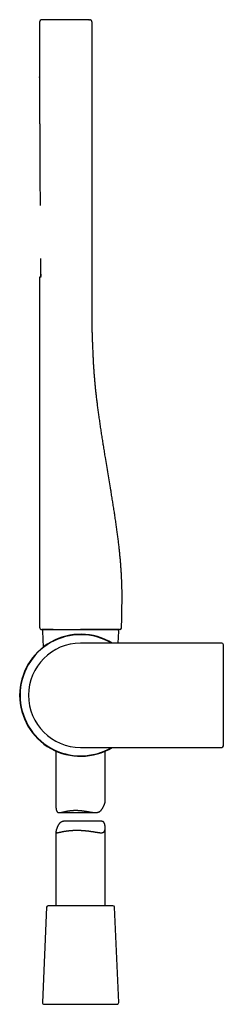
# Model space of a CAD drawing. Header units: millimetres. Extents: x 8 to 406, y 12 to 672.
# Tile 8 of 13: x 27 to 89, y 372 to 672. Entities that reach past the tile are written whole.
import ezdxf

# ---------------------------------------------------------------- set-up
doc = ezdxf.new("R2010")
doc.units = ezdxf.units.MM

msp = doc.modelspace()

# ---------------------------------------------------------------- linework, layer by layer
at = {"color": 7, "linetype": 'Continuous', "lineweight": 30}
for p, q in [((33.03, 670.92), (33.03, 668.02)), ((33.03, 670.92), (33.03, 670.92)), ((48.02, 671.72), (34.02, 671.72)), ((48.25, 671.72), (48.23, 671.72)), ((49.03, 670.92), (49.03, 670.92)), ((49.03, 580.72), (49.03, 670.92)), ((33.03, 668.02), (33.03, 668.02)), ((33.03, 668.02), (33.03, 668.01)), ((33.04, 654.18), (33.04, 654.36)), ((33.04, 654.22), (33.04, 654.05)), ((33.03, 593.22), (33.03, 593.22)), ((33.03, 593.15), (33.03, 486.92)), ((33.9, 485.7), (34.11, 480.85)), ((37.13, 486.22), (43.31, 486.22)), ((43.31, 486.22), (56.66, 486.22)), ((57, 482.07), (57.16, 485.7)), ((88.53, 482.07), (45.53, 482.07)), ((45.53, 450.37), (88.53, 450.37)), ((38.03, 449.25), (38.03, 432.23)), ((53.03, 433.85), (53.03, 449.25)), ((39.06, 430.54), (50.01, 430.54)), ((51.79, 427.91), (40.74, 427.91)), ((53.03, 402.22), (53.03, 425.92)), ((38.03, 424.71), (38.03, 402.22)), ((35.16, 401.74), (33.9, 372.74)), ((44.07, 402.22), (35.66, 402.22)), ((55.4, 402.22), (44.07, 402.22)), ((57.16, 372.74), (55.9, 401.74)), ((34.4, 372.22), (56.66, 372.22))]:
    msp.add_line(p, q, dxfattribs=at)
at = {"color": 7, "linetype": 'Continuous', "lineweight": 30, "flags": 128}
msp.add_lwpolyline([(57.34, 486.22), (57.38, 486.22), (57.42, 486.23)], dxfattribs=at)
at = {"color": 7, "linetype": 'Continuous', "lineweight": 30}
for centre, radius, start, end in [((33.83, 670.92), 0.8, 90, 180.0007), ((48.23, 670.92), 0.8, 81.3322, 90), ((33.73, 486.92), 0.7, 180, 269.002), ((34.4, 485.72), 0.5, 90, 182.4813), ((56.66, 485.72), 0.5, 357.5187, 90), ((57.34, 486.92), 0.7, 289.6578, 359.6928), ((45.53, 466.22), 18.56, 58.6616, 180), ((45.53, 466.22), 18.43, 59.344, 179.9498), ((45.53, 466.22), 15.85, 90, 180), ((88.53, 481.57), 0.5, 0, 90), ((45.53, 466.22), 18.56, 180, 301.3384), ((45.53, 466.22), 18.43, 179.9498, 300.656), ((45.53, 466.22), 15.85, 180, 270), ((88.53, 450.87), 0.5, 270, 0), ((35.66, 401.72), 0.5, 90, 177.5187), ((55.4, 401.72), 0.5, 2.4813, 90), ((34.4, 372.72), 0.5, 177.5187, 270), ((56.66, 372.72), 0.5, 270, 2.4813)]:
    msp.add_arc(centre, radius, start, end, dxfattribs=at)
for points, knots in [([(33.28, 671.5), (33.28, 671.5), (33.28, 671.5), (33.27, 671.49), (33.26, 671.48), (33.25, 671.46), (33.23, 671.44), (33.2, 671.4), (33.17, 671.36), (33.14, 671.31), (33.11, 671.25), (33.08, 671.18), (33.06, 671.12), (33.05, 671.05), (33.04, 670.99), (33.04, 670.94), (33.04, 670.92)], [0, 0, 0, 0, 0.032743, 0.063669, 0.094954, 0.128681, 0.180245, 0.242055, 0.316893, 0.404903, 0.505466, 0.61767, 0.708741, 0.80501, 0.905711, 1, 1, 1, 1]), ([(33.04, 670.92), (33.04, 670.67), (33.04, 670.18), (33.04, 669.44), (33.04, 668.72), (33.04, 668), (33.04, 667.3), (33.04, 666.61), (33.04, 665.94), (33.04, 665.31), (33.04, 664.71), (33.04, 664.11), (33.04, 663.53), (33.04, 662.95), (33.04, 662.38), (33.04, 661.83), (33.04, 661.28), (33.04, 660.74), (33.04, 660.21), (33.04, 659.69), (33.04, 659.19), (33.04, 658.71), (33.04, 658.25), (33.04, 657.8), (33.04, 657.35), (33.04, 656.9), (33.04, 656.46), (33.04, 656.01), (33.04, 655.57), (33.04, 655.15), (33.04, 654.73), (33.04, 654.33), (33.04, 653.95), (33.04, 653.58), (33.05, 653.22), (33.05, 652.87), (33.05, 652.53), (33.05, 652.2), (33.05, 651.87), (33.05, 651.55), (33.05, 651.25), (33.05, 650.95), (33.05, 650.66), (33.05, 650.38), (33.05, 650.11), (33.05, 649.45), (33.05, 648.4), (33.05, 646.95), (33.05, 645.48), (33.06, 644.01), (33.06, 642.53), (33.06, 641.03), (33.07, 639.75), (33.07, 638.68), (33.07, 637.82), (33.07, 636.96), (33.08, 636.09), (33.08, 635.21), (33.08, 634.33), (33.09, 633.43), (33.09, 632.51), (33.09, 631.57), (33.1, 630.6), (33.1, 629.63), (33.11, 628.65), (33.11, 627.65), (33.12, 626.7), (33.12, 625.8), (33.13, 624.96), (33.13, 624.12), (33.14, 623.3), (33.14, 622.48), (33.15, 621.68), (33.16, 620.88), (33.16, 620.06), (33.17, 619.22), (33.18, 618.57), (33.18, 618.14), (33.18, 617.92), (33.18, 617.69), (33.19, 617.47), (33.19, 617.26), (33.19, 617.04), (33.19, 616.82), (33.19, 616.61), (33.2, 616.42), (33.2, 616.23), (33.2, 616.06), (33.2, 615.9), (33.2, 615.75), (33.2, 615.62), (33.2, 615.5), (33.2, 615.39), (33.2, 615.3), (33.2, 615.22), (33.2, 615.19), (33.2, 615.18)], [0, 0, 0, 0, 0.013422, 0.026641, 0.039657, 0.052471, 0.065082, 0.07749, 0.089695, 0.100705, 0.111545, 0.122214, 0.132713, 0.143042, 0.1532, 0.163188, 0.173005, 0.182652, 0.192129, 0.201435, 0.210571, 0.219029, 0.227336, 0.23549, 0.243494, 0.251346, 0.259508, 0.2675, 0.275322, 0.282973, 0.290454, 0.297764, 0.304501, 0.311086, 0.31752, 0.323802, 0.329933, 0.335912, 0.34174, 0.347416, 0.352941, 0.358315, 0.363445, 0.368429, 0.373301, 0.378171, 0.403967, 0.429972, 0.456187, 0.482612, 0.509246, 0.53609, 0.563143, 0.578306, 0.593605, 0.609057, 0.624662, 0.640418, 0.656327, 0.672388, 0.688601, 0.705749, 0.723065, 0.740547, 0.758197, 0.776014, 0.793997, 0.809315, 0.824462, 0.839438, 0.854245, 0.868881, 0.883347, 0.897642, 0.911767, 0.927385, 0.94279, 0.946789, 0.950773, 0.954743, 0.958698, 0.962637, 0.966455, 0.970418, 0.974171, 0.977713, 0.981044, 0.984165, 0.987076, 0.989776, 0.992068, 0.994183, 0.996123, 0.997888, 0.999478, 1, 1, 1, 1]), ([(34.02, 671.72), (34.01, 671.72), (33.99, 671.72), (33.95, 671.72), (33.92, 671.72), (33.89, 671.72), (33.87, 671.72), (33.85, 671.72), (33.84, 671.72), (33.84, 671.72), (33.83, 671.72)], [0, 0, 0, 0, 0.127428, 0.249769, 0.371732, 0.498067, 0.62647, 0.749776, 0.8727, 1, 1, 1, 1]), ([(48.02, 671.72), (48.04, 671.72), (48.07, 671.72), (48.1, 671.72), (48.14, 671.72), (48.17, 671.72), (48.2, 671.72), (48.22, 671.72), (48.23, 671.72), (48.23, 671.72), (48.23, 671.72)], [0, 0, 0, 0, 0.127731, 0.250359, 0.373372, 0.50221, 0.625017, 0.750698, 0.87464, 1, 1, 1, 1]), ([(49.03, 670.92), (49.03, 670.95), (49.03, 671), (49.02, 671.08), (49, 671.15), (48.98, 671.22), (48.95, 671.28), (48.92, 671.34), (48.89, 671.39), (48.85, 671.44), (48.81, 671.48), (48.78, 671.51), (48.75, 671.53), (48.73, 671.55), (48.71, 671.56), (48.7, 671.57), (48.69, 671.58), (48.69, 671.58), (48.68, 671.59), (48.66, 671.6), (48.65, 671.61), (48.63, 671.62), (48.61, 671.63), (48.59, 671.64), (48.57, 671.65), (48.56, 671.66), (48.54, 671.66), (48.52, 671.67), (48.51, 671.68), (48.49, 671.68), (48.47, 671.69), (48.46, 671.69), (48.44, 671.7), (48.43, 671.7), (48.42, 671.7), (48.4, 671.7), (48.39, 671.71), (48.38, 671.71), (48.37, 671.71), (48.36, 671.71), (48.36, 671.71), (48.35, 671.71)], [0, 0, 0, 0, 0.024572, 0.048503, 0.071572, 0.093582, 0.114361, 0.133769, 0.15509, 0.174137, 0.190817, 0.205081, 0.216906, 0.224895, 0.231191, 0.235802, 0.238735, 0.240863, 0.242998, 0.249665, 0.257202, 0.266024, 0.276394, 0.2911, 0.308437, 0.328508, 0.351379, 0.377095, 0.407697, 0.4416, 0.478824, 0.519384, 0.563292, 0.610556, 0.661185, 0.710556, 0.762762, 0.817807, 0.875694, 0.936424, 1, 1, 1, 1]), ([(33.35, 599.13), (33.35, 599.12), (33.34, 598.95), (33.34, 598.63), (33.34, 598.16), (33.34, 597.68), (33.34, 597.19), (33.34, 596.69), (33.34, 596.18), (33.34, 595.67), (33.33, 595.16), (33.33, 594.65), (33.33, 594.13), (33.33, 593.75), (33.33, 593.55), (33.33, 593.52)], [0, 0, 0, 0, 0.007, 0.089018, 0.172815, 0.258392, 0.345747, 0.434882, 0.525796, 0.61849, 0.707516, 0.798124, 0.890314, 0.984085, 1, 1, 1, 1]), ([(33.33, 593.52), (33.31, 593.52), (33.28, 593.52), (33.23, 593.5), (33.18, 593.48), (33.14, 593.45), (33.1, 593.41), (33.07, 593.37), (33.05, 593.32), (33.04, 593.27), (33.04, 593.24), (33.03, 593.22)], [0, 0, 0, 0, 0.104034, 0.213708, 0.327797, 0.444708, 0.562586, 0.677424, 0.78956, 0.897477, 1, 1, 1, 1]), ([(33.03, 593.22), (33.03, 593.17), (33.03, 592.91), (33.03, 592.43), (33.03, 591.76), (33.03, 591.08), (33.03, 590.42), (33.03, 589.76), (33.03, 589.11), (33.03, 588.47), (33.03, 587.84), (33.03, 587.22), (33.03, 586.61), (33.03, 586.01), (33.03, 585.42), (33.03, 584.84), (33.03, 584.27), (33.03, 583.7), (33.03, 583.15), (33.03, 582.6), (33.03, 582.04), (33.03, 581.49), (33.03, 580.95), (33.03, 580.41), (33.03, 579.89), (33.03, 579.36), (33.03, 578.82), (33.03, 578.28), (33.03, 577.74), (33.03, 577.22), (33.03, 576.71), (33.03, 576.22), (33.03, 575.74), (33.03, 575.26), (33.03, 574.8), (33.03, 574.34), (33.03, 573.88), (33.03, 573.44), (33.03, 573.01), (33.03, 572.59), (33.03, 572.17), (33.03, 571.77), (33.03, 571.37), (33.03, 570.99), (33.03, 570.62), (33.03, 570.25), (33.03, 569.89), (33.03, 569.55), (33.03, 569.2), (33.03, 568.85), (33.03, 568.51), (33.03, 568.17), (33.03, 567.84), (33.03, 567.56), (33.03, 567.31), (33.03, 567.09), (33.03, 566.88), (33.03, 566.68), (33.03, 566.48), (33.03, 566.29), (33.03, 566.06), (33.03, 565.8), (33.03, 565.51), (33.03, 565.2), (33.03, 564.88), (33.03, 564.54), (33.03, 564.19), (33.03, 563.83), (33.03, 563.46), (33.03, 563.08), (33.03, 562.68), (33.03, 562.27), (33.03, 561.85), (33.03, 561.42), (33.03, 560.98), (33.03, 560.52), (33.03, 560.05), (33.03, 559.58), (33.03, 559.1), (33.03, 558.63), (33.03, 558.16), (33.03, 557.68), (33.03, 557.19), (33.03, 556.7), (33.03, 556.17), (33.03, 555.63), (33.03, 555.05), (33.03, 554.47), (33.03, 553.87), (33.03, 553.26), (33.03, 552.64), (33.03, 552.03), (33.03, 551.42), (33.03, 550.83), (33.03, 550.22), (33.03, 549.61), (33.03, 548.98), (33.04, 548.35), (33.04, 547.71), (33.04, 547.05), (33.04, 546.39), (33.04, 545.72), (33.04, 545.05), (33.04, 544.37), (33.04, 543.7), (33.04, 543.04), (33.04, 542.36), (33.04, 541.68), (33.04, 540.96), (33.04, 540.19), (33.04, 539.37), (33.04, 538.55), (33.04, 537.71), (33.04, 536.87), (33.04, 536.02), (33.04, 535.17), (33.04, 534.31), (33.04, 533.43), (33.04, 532.53), (33.04, 531.62), (33.04, 530.7), (33.04, 529.76), (33.04, 528.82), (33.04, 527.86), (33.04, 526.9), (33.04, 525.92), (33.04, 524.94), (33.04, 523.94), (33.04, 522.93), (33.04, 521.91), (33.04, 520.88), (33.04, 519.86), (33.04, 518.87), (33.04, 517.89), (33.04, 516.91), (33.04, 515.91), (33.04, 514.91), (33.04, 513.91), (33.04, 512.92), (33.04, 511.93), (33.04, 510.94), (33.04, 509.93), (33.04, 508.92), (33.04, 507.9), (33.04, 506.87), (33.04, 505.81), (33.04, 504.72), (33.04, 503.61), (33.04, 502.49), (33.04, 501.35), (33.04, 500.21), (33.04, 499.11), (33.04, 498.05), (33.04, 497.04), (33.04, 496.03), (33.04, 495), (33.04, 493.97), (33.04, 492.92), (33.04, 491.83), (33.04, 490.7), (33.04, 489.52), (33.04, 488.33), (33.04, 487.46), (33.04, 486.99), (33.04, 486.92)], [0, 0, 0, 0, 0.001388, 0.00727, 0.013745, 0.020126, 0.026414, 0.032609, 0.038712, 0.044722, 0.050641, 0.056469, 0.062207, 0.067855, 0.073414, 0.078884, 0.084265, 0.089557, 0.094763, 0.099888, 0.10517, 0.110367, 0.115479, 0.120508, 0.125453, 0.130315, 0.135514, 0.140614, 0.145617, 0.150524, 0.155334, 0.159966, 0.164506, 0.168955, 0.173313, 0.177667, 0.181928, 0.186095, 0.19017, 0.194152, 0.198042, 0.201841, 0.205548, 0.209164, 0.212689, 0.216124, 0.219469, 0.222724, 0.22589, 0.22927, 0.232542, 0.235707, 0.238765, 0.241716, 0.243792, 0.245812, 0.247775, 0.249684, 0.251537, 0.25336, 0.255235, 0.257907, 0.260688, 0.263578, 0.266577, 0.269748, 0.273032, 0.276427, 0.279935, 0.283553, 0.287283, 0.291124, 0.295074, 0.299135, 0.303306, 0.307586, 0.311975, 0.316472, 0.321078, 0.325395, 0.329802, 0.334299, 0.338887, 0.343564, 0.34833, 0.353631, 0.359038, 0.36455, 0.370166, 0.375888, 0.381714, 0.387644, 0.39317, 0.398784, 0.404484, 0.41027, 0.416143, 0.422101, 0.428146, 0.434275, 0.440491, 0.446791, 0.453176, 0.459646, 0.465824, 0.472077, 0.478406, 0.484809, 0.491287, 0.498859, 0.50653, 0.514301, 0.522172, 0.530142, 0.538066, 0.546087, 0.554203, 0.562416, 0.570896, 0.579476, 0.588156, 0.596937, 0.605819, 0.614803, 0.623888, 0.633075, 0.642364, 0.651756, 0.661251, 0.67085, 0.680553, 0.690362, 0.699445, 0.708618, 0.717881, 0.727234, 0.736679, 0.746215, 0.755404, 0.764678, 0.774037, 0.783483, 0.793017, 0.802638, 0.812348, 0.822148, 0.832511, 0.842976, 0.853542, 0.864211, 0.874984, 0.885862, 0.895272, 0.904761, 0.91433, 0.923981, 0.933714, 0.94353, 0.95343, 0.96442, 0.975514, 0.986714, 0.998023, 1, 1, 1, 1]), ([(33.37, 593.52), (33.37, 593.52), (33.36, 593.52), (33.35, 593.52), (33.34, 593.52), (33.33, 593.52), (33.33, 593.52), (33.33, 593.52)], [0, 0, 0, 0, 0.076834, 0.307613, 0.538398, 0.769196, 1, 1, 1, 1]), ([(33.4, 594.36), (33.4, 594.33), (33.4, 594.27), (33.39, 594.17), (33.39, 594.07), (33.39, 593.98), (33.39, 593.9), (33.39, 593.84), (33.38, 593.8), (33.38, 593.76), (33.38, 593.72), (33.38, 593.7), (33.38, 593.68), (33.38, 593.66), (33.38, 593.65), (33.38, 593.63), (33.38, 593.61), (33.38, 593.59), (33.37, 593.56), (33.37, 593.54), (33.37, 593.51), (33.37, 593.47), (33.37, 593.45), (33.36, 593.42), (33.36, 593.4), (33.36, 593.38), (33.36, 593.36), (33.35, 593.35), (33.35, 593.34), (33.35, 593.33), (33.35, 593.33), (33.35, 593.33)], [0, 0, 0, 0, 0.046335, 0.110901, 0.174157, 0.236079, 0.296652, 0.334031, 0.370793, 0.404146, 0.432659, 0.456332, 0.470251, 0.481827, 0.494792, 0.510952, 0.530305, 0.552416, 0.577598, 0.605846, 0.636356, 0.677808, 0.7161, 0.751236, 0.783221, 0.812701, 0.84711, 0.883013, 0.920719, 0.961392, 1, 1, 1, 1]), ([(58.04, 486.92), (58.04, 487.27), (58.04, 487.96), (58.06, 489), (58.08, 490.03), (58.1, 491.07), (58.12, 492.1), (58.14, 493.12), (58.16, 494.13), (58.17, 495.14), (58.18, 496.15), (58.17, 497.18), (58.16, 498.2), (58.14, 499.23), (58.1, 500.26), (58.06, 501.28), (58.02, 502.31), (57.96, 503.38), (57.88, 504.52), (57.8, 505.71), (57.7, 506.9), (57.59, 508.09), (57.48, 509.27), (57.35, 510.53), (57.2, 511.85), (57.04, 513.25), (56.86, 514.64), (56.67, 516.1), (56.46, 517.61), (56.24, 519.19), (56, 520.77), (55.76, 522.35), (55.51, 523.93), (55.26, 525.5), (55, 527.08), (54.69, 528.96), (54.33, 531.14), (53.92, 533.62), (53.5, 536.1), (53.14, 538.28), (52.84, 540.17), (52.58, 541.76), (52.33, 543.35), (52.08, 544.95), (51.83, 546.55), (51.59, 548.16), (51.35, 549.77), (51.13, 551.32), (50.92, 552.81), (50.73, 554.24), (50.55, 555.68), (50.39, 557.02), (50.25, 558.26), (50.12, 559.4), (50.01, 560.54), (49.9, 561.69), (49.8, 562.85), (49.71, 564.03), (49.62, 565.2), (49.55, 566.38), (49.48, 567.69), (49.4, 569.12), (49.33, 570.68), (49.28, 572.11), (49.22, 573.42), (49.18, 574.6), (49.13, 575.79), (49.1, 576.89), (49.07, 577.91), (49.05, 578.85), (49.04, 579.78), (49.04, 580.41), (49.03, 580.72)], [0, 0, 0, 0, 0.011017, 0.022015, 0.032997, 0.043962, 0.05491, 0.065647, 0.076369, 0.087077, 0.097771, 0.10867, 0.119557, 0.130434, 0.141302, 0.152162, 0.163014, 0.17386, 0.186505, 0.199145, 0.211778, 0.224407, 0.237032, 0.249654, 0.264527, 0.279399, 0.294269, 0.30914, 0.326039, 0.34294, 0.359844, 0.376752, 0.393664, 0.410581, 0.427503, 0.44443, 0.471043, 0.497673, 0.524331, 0.551031, 0.568053, 0.585102, 0.602184, 0.619302, 0.636461, 0.653664, 0.670914, 0.688211, 0.703473, 0.718771, 0.734108, 0.749483, 0.761591, 0.773724, 0.785882, 0.798065, 0.810498, 0.822958, 0.835448, 0.847968, 0.860519, 0.877005, 0.893546, 0.910145, 0.922631, 0.93515, 0.947699, 0.960277, 0.970181, 0.980103, 0.990042, 1, 1, 1, 1]), ([(33.72, 486.22), (33.72, 486.22), (33.72, 486.22), (33.73, 486.22), (33.73, 486.22), (33.74, 486.22), (33.75, 486.22), (33.76, 486.22), (33.77, 486.22), (33.78, 486.22), (33.78, 486.22), (33.79, 486.22), (33.8, 486.22), (33.81, 486.22), (33.83, 486.22), (33.84, 486.22), (33.86, 486.22), (33.87, 486.22), (33.9, 486.22), (33.94, 486.22), (33.99, 486.22), (34.02, 486.22), (34.05, 486.22), (34.07, 486.22), (34.1, 486.22), (34.14, 486.22), (34.17, 486.22), (34.21, 486.22), (34.26, 486.22), (34.31, 486.22), (34.37, 486.22), (34.43, 486.22), (34.49, 486.22), (34.56, 486.22), (34.63, 486.22), (34.71, 486.22), (34.79, 486.22), (34.88, 486.22), (34.99, 486.22), (35.1, 486.22), (35.22, 486.22), (35.35, 486.22), (35.49, 486.22), (35.65, 486.22), (35.81, 486.22), (35.98, 486.22), (36.16, 486.22), (36.34, 486.22), (36.53, 486.22), (36.73, 486.22), (36.93, 486.22), (37.06, 486.22), (37.12, 486.22)], [0, 0, 0, 0, 0.018959, 0.036884, 0.053776, 0.069634, 0.084458, 0.098248, 0.110304, 0.12144, 0.131657, 0.140956, 0.149336, 0.160448, 0.171375, 0.182293, 0.193202, 0.204102, 0.214993, 0.247611, 0.280147, 0.290463, 0.301554, 0.31354, 0.326421, 0.340198, 0.355369, 0.371495, 0.388576, 0.406613, 0.425605, 0.445551, 0.466453, 0.486452, 0.507254, 0.528859, 0.551265, 0.574475, 0.598487, 0.625597, 0.653663, 0.682683, 0.712659, 0.74359, 0.775476, 0.808317, 0.83926, 0.871005, 0.903553, 0.936903, 0.971055, 1, 1, 1, 1]), ([(37.13, 486.22), (37.06, 486.22), (36.91, 486.22), (36.69, 486.22), (36.48, 486.22), (36.28, 486.22), (36.08, 486.22), (35.89, 486.22), (35.72, 486.22), (35.54, 486.22), (35.38, 486.22), (35.22, 486.22), (35.06, 486.22), (34.92, 486.22), (34.78, 486.22), (34.65, 486.22), (34.53, 486.22), (34.42, 486.22), (34.31, 486.22), (34.22, 486.22), (34.13, 486.22), (34.05, 486.22), (33.98, 486.22), (33.92, 486.22), (33.87, 486.22), (33.82, 486.22), (33.78, 486.22), (33.75, 486.22), (33.74, 486.22), (33.74, 486.22), (33.73, 486.22)], [0, 0, 0, 0, 0.035122, 0.070245, 0.105368, 0.140491, 0.175614, 0.210111, 0.244607, 0.279104, 0.313601, 0.348802, 0.384002, 0.419203, 0.454403, 0.489603, 0.524803, 0.560003, 0.595203, 0.630403, 0.665602, 0.700802, 0.736001, 0.7712, 0.8064, 0.845119, 0.883839, 0.922558, 0.961279, 1, 1, 1, 1]), ([(37.13, 486.22), (37.21, 486.22), (37.37, 486.22), (37.61, 486.22), (37.85, 486.22), (38.1, 486.22), (38.36, 486.22), (38.62, 486.22), (38.89, 486.22), (39.15, 486.22), (39.43, 486.22), (39.71, 486.22), (40, 486.22), (40.29, 486.22), (40.59, 486.22), (40.89, 486.22), (41.2, 486.22), (41.5, 486.22), (41.81, 486.22), (42.13, 486.22), (42.44, 486.22), (42.76, 486.22), (43.08, 486.22), (43.41, 486.22), (43.74, 486.22), (44.09, 486.22), (44.45, 486.22), (44.81, 486.22), (45.17, 486.22), (45.41, 486.22), (45.54, 486.22)], [0, 0, 0, 0, 0.035122, 0.070245, 0.105368, 0.140491, 0.175614, 0.210111, 0.244607, 0.279104, 0.313601, 0.348801, 0.384002, 0.419202, 0.454402, 0.489602, 0.524802, 0.560002, 0.595202, 0.630401, 0.665601, 0.700801, 0.736001, 0.771201, 0.806401, 0.845122, 0.883842, 0.922562, 0.961282, 1, 1, 1, 1]), ([(57.34, 486.22), (57.34, 486.22), (57.33, 486.22), (57.32, 486.22), (57.29, 486.22), (57.25, 486.22), (57.2, 486.22), (57.14, 486.22), (57.07, 486.22), (56.98, 486.22), (56.89, 486.22), (56.79, 486.22), (56.67, 486.22), (56.54, 486.22), (56.41, 486.22), (56.26, 486.22), (56.1, 486.22), (55.93, 486.22), (55.76, 486.22), (55.57, 486.22), (55.37, 486.22), (55.17, 486.22), (54.95, 486.22), (54.72, 486.22), (54.5, 486.22), (54.27, 486.22), (54.04, 486.22), (53.8, 486.22), (53.56, 486.22), (53.31, 486.22), (53.05, 486.22), (52.77, 486.22), (52.48, 486.22), (52.18, 486.22), (51.88, 486.22), (51.57, 486.22), (51.25, 486.22), (50.94, 486.22), (50.63, 486.22), (50.32, 486.22), (50.01, 486.22), (49.7, 486.22), (49.39, 486.22), (49.07, 486.22), (48.75, 486.22), (48.42, 486.22), (48.1, 486.22), (47.77, 486.22), (47.44, 486.22), (47.12, 486.22), (46.8, 486.22), (46.48, 486.22), (46.17, 486.22), (45.85, 486.22), (45.64, 486.22), (45.54, 486.22)], [0, 0, 0, 0, 0.0196673, 0.0393356, 0.0590036, 0.0786719, 0.0983406, 0.1176582, 0.136976, 0.156294, 0.1756122, 0.1953246, 0.2150371, 0.2347497, 0.2544622, 0.2741747, 0.2938872, 0.3135995, 0.3333118, 0.353024, 0.372736, 0.392448, 0.4121598, 0.4318715, 0.4515831, 0.4696522, 0.4877212, 0.5057902, 0.5238592, 0.5419282, 0.5599972, 0.5797089, 0.5994206, 0.6191324, 0.6388442, 0.6585561, 0.678268, 0.69798, 0.7160495, 0.734119, 0.7521886, 0.7702582, 0.7883279, 0.8063976, 0.8244674, 0.8425373, 0.8606072, 0.8786771, 0.8967469, 0.9148167, 0.931854, 0.948891, 0.9659279, 0.9829644, 1, 1, 1, 1]), ([(57.37, 486.22), (57.37, 486.22), (57.38, 486.22), (57.39, 486.23), (57.4, 486.23), (57.42, 486.23), (57.43, 486.23), (57.44, 486.23), (57.45, 486.23), (57.46, 486.23), (57.47, 486.24), (57.48, 486.24), (57.49, 486.24), (57.51, 486.25), (57.53, 486.25), (57.56, 486.26), (57.59, 486.27), (57.63, 486.29), (57.68, 486.31), (57.72, 486.34), (57.76, 486.37), (57.79, 486.39), (57.82, 486.42), (57.85, 486.45), (57.88, 486.49), (57.92, 486.53), (57.95, 486.59), (57.98, 486.64), (58, 486.71), (58.02, 486.78), (58.03, 486.85), (58.03, 486.9), (58.03, 486.92)], [0, 0, 0, 0, 0.057593, 0.107377, 0.149421, 0.175948, 0.198284, 0.216591, 0.231174, 0.24265, 0.247609, 0.257677, 0.271357, 0.285077, 0.301464, 0.324406, 0.348486, 0.372592, 0.423123, 0.473421, 0.498587, 0.52677, 0.559048, 0.595384, 0.635692, 0.679827, 0.727572, 0.778626, 0.832603, 0.889032, 0.947367, 1, 1, 1, 1]), ([(89.03, 450.87), (89.03, 450.87), (89.03, 450.88), (89.03, 450.89), (89.03, 450.92), (89.03, 450.94), (89.03, 450.96), (89.03, 450.98), (89.03, 451), (89.03, 451.02), (89.03, 451.06), (89.03, 451.11), (89.03, 451.18), (89.03, 451.25), (89.03, 451.32), (89.03, 451.36), (89.03, 451.4), (89.03, 451.41), (89.03, 451.43), (89.03, 451.44), (89.03, 451.46), (89.03, 451.47), (89.03, 451.52), (89.03, 451.6), (89.03, 451.73), (89.03, 451.87), (89.03, 452), (89.03, 452.11), (89.03, 452.19), (89.03, 452.28), (89.03, 452.38), (89.03, 452.47), (89.03, 452.58), (89.03, 452.71), (89.03, 452.84), (89.03, 452.98), (89.03, 453.13), (89.03, 453.26), (89.03, 453.37), (89.03, 453.46), (89.03, 453.56), (89.03, 453.65), (89.03, 453.75), (89.03, 453.84), (89.03, 453.96), (89.03, 454.09), (89.03, 454.25), (89.03, 454.41), (89.03, 454.57), (89.03, 454.74), (89.03, 454.91), (89.03, 455.07), (89.03, 455.23), (89.03, 455.37), (89.03, 455.52), (89.03, 455.67), (89.03, 455.82), (89.03, 455.97), (89.03, 456.15), (89.03, 456.34), (89.03, 456.55), (89.03, 456.76), (89.03, 456.98), (89.03, 457.2), (89.03, 457.43), (89.03, 457.64), (89.03, 457.84), (89.03, 458.03), (89.03, 458.22), (89.03, 458.41), (89.03, 458.61), (89.03, 458.8), (89.03, 459.03), (89.03, 459.3), (89.03, 459.61), (89.03, 459.92), (89.03, 460.23), (89.03, 460.55), (89.03, 460.87), (89.03, 461.18), (89.03, 461.49), (89.03, 461.81), (89.03, 462.13), (89.03, 462.45), (89.03, 462.79), (89.03, 463.14), (89.03, 463.48), (89.03, 463.83), (89.03, 464.19), (89.03, 464.56), (89.03, 464.96), (89.03, 465.38), (89.03, 465.8), (89.03, 466.2), (89.03, 466.58), (89.03, 466.94), (89.03, 467.29), (89.03, 467.65), (89.03, 468.01), (89.03, 468.35), (89.03, 468.69), (89.03, 469.02), (89.03, 469.35), (89.03, 469.68), (89.03, 470.01), (89.03, 470.34), (89.03, 470.68), (89.03, 471.01), (89.03, 471.34), (89.03, 471.67), (89.03, 471.95), (89.03, 472.2), (89.03, 472.41), (89.03, 472.62), (89.03, 472.83), (89.03, 473.04), (89.03, 473.24), (89.03, 473.46), (89.03, 473.7), (89.03, 473.94), (89.03, 474.19), (89.03, 474.43), (89.03, 474.67), (89.03, 474.9), (89.03, 475.12), (89.03, 475.31), (89.03, 475.48), (89.03, 475.65), (89.03, 475.82), (89.03, 475.99), (89.03, 476.15), (89.03, 476.33), (89.03, 476.51), (89.03, 476.71), (89.03, 476.9), (89.03, 477.09), (89.03, 477.27), (89.03, 477.45), (89.03, 477.61), (89.03, 477.74), (89.03, 477.85), (89.03, 477.96), (89.03, 478.08), (89.03, 478.18), (89.03, 478.29), (89.03, 478.4), (89.03, 478.53), (89.03, 478.69), (89.03, 478.87), (89.03, 479.04), (89.03, 479.21), (89.03, 479.37), (89.03, 479.51), (89.03, 479.64), (89.03, 479.75), (89.03, 479.86), (89.03, 479.96), (89.03, 480.06), (89.03, 480.19), (89.03, 480.33), (89.03, 480.49), (89.03, 480.63), (89.03, 480.74), (89.03, 480.81), (89.03, 480.85), (89.03, 480.87), (89.03, 480.89), (89.03, 480.9), (89.03, 480.92), (89.03, 480.94), (89.03, 480.99), (89.03, 481.06), (89.03, 481.15), (89.03, 481.23), (89.03, 481.29), (89.03, 481.33), (89.03, 481.37), (89.03, 481.4), (89.03, 481.42), (89.03, 481.45), (89.03, 481.48), (89.03, 481.51), (89.03, 481.54), (89.03, 481.56), (89.03, 481.57), (89.03, 481.57), (89.03, 481.57)], [0, 0, 0, 0, 0.008864, 0.017719, 0.026573, 0.030052, 0.033533, 0.037015, 0.040499, 0.044196, 0.048138, 0.056013, 0.063884, 0.071754, 0.076951, 0.082152, 0.08332, 0.084488, 0.085657, 0.086826, 0.087995, 0.089164, 0.090334, 0.098818, 0.107289, 0.115755, 0.124221, 0.128657, 0.133096, 0.137539, 0.141986, 0.146612, 0.151443, 0.157239, 0.163036, 0.168837, 0.174686, 0.180802, 0.184233, 0.187664, 0.191096, 0.194528, 0.197961, 0.201396, 0.204833, 0.210052, 0.215268, 0.220485, 0.225702, 0.230922, 0.236145, 0.24155, 0.245841, 0.250132, 0.254423, 0.258714, 0.263007, 0.267302, 0.2716, 0.277293, 0.282983, 0.288672, 0.294363, 0.300055, 0.305753, 0.311603, 0.316236, 0.320868, 0.3255, 0.330132, 0.334766, 0.339402, 0.344043, 0.35113, 0.358213, 0.365295, 0.372379, 0.37947, 0.386666, 0.393498, 0.400327, 0.407158, 0.413992, 0.420834, 0.428195, 0.435552, 0.442907, 0.450266, 0.457631, 0.465033, 0.473772, 0.482509, 0.491249, 0.5, 0.507419, 0.514833, 0.522245, 0.529661, 0.537083, 0.54447, 0.551407, 0.558343, 0.565279, 0.572219, 0.579166, 0.586416, 0.59366, 0.600904, 0.60815, 0.615403, 0.622552, 0.627323, 0.632093, 0.636863, 0.641633, 0.646405, 0.651179, 0.655958, 0.661857, 0.667753, 0.673648, 0.679543, 0.685442, 0.691345, 0.697092, 0.701563, 0.706034, 0.710504, 0.714975, 0.719447, 0.723922, 0.7284, 0.733864, 0.739326, 0.744786, 0.750248, 0.755712, 0.761181, 0.766463, 0.77005, 0.773636, 0.777222, 0.780809, 0.784396, 0.787985, 0.791575, 0.795167, 0.801654, 0.808138, 0.814623, 0.821112, 0.827531, 0.833679, 0.838509, 0.84334, 0.848173, 0.853008, 0.857666, 0.862109, 0.870987, 0.879856, 0.888724, 0.894581, 0.900441, 0.901758, 0.903075, 0.904392, 0.90571, 0.907028, 0.908347, 0.909666, 0.91719, 0.924706, 0.932219, 0.939732, 0.943669, 0.947608, 0.951549, 0.955494, 0.959228, 0.962711, 0.970168, 0.977622, 0.985076, 0.992534, 1, 1, 1, 1]), ([(38.03, 432.23), (38.03, 432.23), (38.03, 432.15), (38.03, 432.04), (38.04, 431.89), (38.05, 431.78), (38.07, 431.66), (38.08, 431.55), (38.11, 431.43), (38.13, 431.32), (38.16, 431.22), (38.2, 431.12), (38.24, 431.03), (38.28, 430.95), (38.33, 430.87), (38.38, 430.8), (38.44, 430.74), (38.5, 430.69), (38.57, 430.64), (38.64, 430.61), (38.72, 430.58), (38.81, 430.56), (38.89, 430.55), (38.99, 430.54), (39.09, 430.54), (39.2, 430.54), (39.33, 430.56), (39.47, 430.58), (39.61, 430.6), (39.76, 430.63), (39.91, 430.66), (40.05, 430.69), (40.19, 430.72), (40.32, 430.75), (40.46, 430.78), (40.6, 430.81), (40.74, 430.84), (40.89, 430.87), (41.03, 430.91), (41.18, 430.94), (41.34, 430.97), (41.51, 431), (41.67, 431.03), (41.84, 431.06), (42.01, 431.08), (42.18, 431.11), (42.35, 431.13), (42.52, 431.15), (42.7, 431.17), (42.89, 431.19), (43.07, 431.2), (43.26, 431.22), (43.45, 431.23), (43.64, 431.23), (43.84, 431.24), (43.97, 431.24), (44.03, 431.24)], [0, 0, 0, 0, 0.000711, 0.033513, 0.051608, 0.069704, 0.087829, 0.105953, 0.125727, 0.145519, 0.163317, 0.181136, 0.199073, 0.217009, 0.235084, 0.253159, 0.271428, 0.289749, 0.307567, 0.325428, 0.343471, 0.361515, 0.379702, 0.39789, 0.416221, 0.43458, 0.458099, 0.481663, 0.503037, 0.524411, 0.545885, 0.567359, 0.584989, 0.602619, 0.620294, 0.637969, 0.655336, 0.672703, 0.690112, 0.70752, 0.725878, 0.744236, 0.762646, 0.781055, 0.798749, 0.816443, 0.834187, 0.851931, 0.870321, 0.888726, 0.907201, 0.925676, 0.944215, 0.962755, 0.981369, 1, 1, 1, 1]), ([(44.03, 431.24), (44.1, 431.24), (44.23, 431.24), (44.42, 431.23), (44.62, 431.23), (44.82, 431.22), (45.02, 431.2), (45.23, 431.19), (45.44, 431.17), (45.64, 431.15), (45.84, 431.13), (46.04, 431.1), (46.24, 431.08), (46.44, 431.05), (46.63, 431.02), (46.83, 430.99), (47.02, 430.96), (47.21, 430.93), (47.4, 430.89), (47.6, 430.86), (47.8, 430.82), (47.99, 430.79), (48.18, 430.76), (48.36, 430.72), (48.55, 430.69), (48.73, 430.66), (48.92, 430.63), (49.12, 430.61), (49.31, 430.58), (49.5, 430.56), (49.69, 430.55), (49.88, 430.54), (50.06, 430.54), (50.22, 430.55), (50.36, 430.56), (50.47, 430.57), (50.58, 430.58), (50.69, 430.61), (50.8, 430.63), (50.89, 430.66), (50.98, 430.69), (51.05, 430.72), (51.13, 430.75), (51.21, 430.79), (51.29, 430.84), (51.38, 430.9), (51.48, 430.97), (51.59, 431.06), (51.7, 431.17), (51.81, 431.28), (51.91, 431.4), (52, 431.52), (52.09, 431.64), (52.17, 431.76), (52.24, 431.88), (52.31, 432), (52.4, 432.16), (52.47, 432.31), (52.54, 432.46), (52.6, 432.57), (52.65, 432.69), (52.7, 432.81), (52.75, 432.92), (52.79, 433.04), (52.84, 433.15), (52.88, 433.27), (52.91, 433.37), (52.94, 433.46), (52.97, 433.55), (52.99, 433.63), (53.01, 433.7), (53.02, 433.77), (53.03, 433.81), (53.03, 433.84), (53.03, 433.85)], [0, 0, 0, 0, 0.013817, 0.027634, 0.041499, 0.055364, 0.070024, 0.084684, 0.099399, 0.114115, 0.128289, 0.142463, 0.156682, 0.170901, 0.184697, 0.198493, 0.212327, 0.22616, 0.240757, 0.255353, 0.269992, 0.284631, 0.298706, 0.31278, 0.326895, 0.341009, 0.356655, 0.372318, 0.388062, 0.403806, 0.419637, 0.435468, 0.451414, 0.467392, 0.477982, 0.488575, 0.499165, 0.509876, 0.520591, 0.531302, 0.539245, 0.547188, 0.555161, 0.563134, 0.57372, 0.58431, 0.594897, 0.610958, 0.62702, 0.642822, 0.658646, 0.673791, 0.688949, 0.702979, 0.71701, 0.731062, 0.745115, 0.771038, 0.784014, 0.796989, 0.811307, 0.825625, 0.839976, 0.854326, 0.870001, 0.885699, 0.900792, 0.915914, 0.931173, 0.946431, 0.961818, 0.977204, 0.992735, 1, 1, 1, 1]), ([(40.74, 427.9), (40.72, 427.9), (40.65, 427.91), (40.54, 427.9), (40.41, 427.89), (40.3, 427.88), (40.19, 427.86), (40.09, 427.84), (39.98, 427.81), (39.89, 427.78), (39.81, 427.75), (39.74, 427.72), (39.68, 427.69), (39.6, 427.65), (39.52, 427.61), (39.44, 427.55), (39.35, 427.48), (39.25, 427.39), (39.14, 427.28), (39.04, 427.16), (38.95, 427.05), (38.86, 426.92), (38.78, 426.8), (38.71, 426.68), (38.65, 426.57), (38.59, 426.45), (38.51, 426.29), (38.44, 426.14), (38.38, 425.99), (38.34, 425.87), (38.29, 425.76), (38.25, 425.64), (38.21, 425.52), (38.18, 425.41), (38.14, 425.29), (38.11, 425.18), (38.08, 425.08), (38.06, 424.98), (38.05, 424.9), (38.03, 424.82), (38.03, 424.74), (38.03, 424.68), (38.03, 424.62), (38.04, 424.57), (38.06, 424.53), (38.08, 424.5), (38.11, 424.47), (38.15, 424.45), (38.19, 424.43), (38.24, 424.42), (38.3, 424.41), (38.35, 424.41), (38.41, 424.41), (38.48, 424.42), (38.54, 424.43), (38.61, 424.44), (38.69, 424.45), (38.78, 424.47), (38.86, 424.49), (38.96, 424.51), (39.05, 424.53), (39.15, 424.55), (39.25, 424.57), (39.36, 424.6), (39.47, 424.62), (39.58, 424.65), (39.7, 424.67), (39.82, 424.7), (39.95, 424.73), (40.09, 424.76), (40.23, 424.78), (40.37, 424.81), (40.51, 424.84), (40.66, 424.86), (40.81, 424.89), (40.96, 424.91), (41.12, 424.94), (41.29, 424.96), (41.47, 424.99), (41.65, 425.01), (41.83, 425.03), (42.02, 425.05), (42.22, 425.07), (42.42, 425.09), (42.62, 425.1), (42.81, 425.12), (43.01, 425.13), (43.21, 425.14), (43.41, 425.15), (43.6, 425.16), (43.8, 425.16), (44, 425.17), (44.21, 425.17), (44.42, 425.17), (44.63, 425.17), (44.84, 425.17), (45.05, 425.16), (45.25, 425.16), (45.46, 425.15), (45.66, 425.14), (45.86, 425.13), (46.06, 425.12), (46.26, 425.11), (46.46, 425.09), (46.66, 425.08), (46.86, 425.06), (47.07, 425.04), (47.27, 425.02), (47.47, 425), (47.66, 424.98), (47.85, 424.95), (48.04, 424.93), (48.23, 424.9), (48.41, 424.88), (48.6, 424.85), (48.78, 424.82), (48.97, 424.8), (49.15, 424.77), (49.34, 424.74), (49.52, 424.71), (49.69, 424.68), (49.86, 424.65), (50.02, 424.62), (50.18, 424.6), (50.34, 424.57), (50.5, 424.55), (50.65, 424.52), (50.81, 424.5), (50.96, 424.48), (51.11, 424.46), (51.25, 424.44), (51.39, 424.43), (51.52, 424.42), (51.65, 424.41), (51.77, 424.41), (51.89, 424.41), (52, 424.42), (52.11, 424.43), (52.21, 424.45), (52.3, 424.47), (52.4, 424.5), (52.48, 424.54), (52.56, 424.58), (52.63, 424.64), (52.69, 424.7), (52.75, 424.76), (52.81, 424.84), (52.85, 424.92), (52.89, 425.01), (52.93, 425.11), (52.96, 425.22), (52.98, 425.33), (53, 425.44), (53.01, 425.55), (53.02, 425.67), (53.03, 425.78), (53.03, 425.89), (53.03, 426.04), (53.02, 426.22), (53, 426.4), (52.98, 426.55), (52.96, 426.67), (52.94, 426.78), (52.91, 426.9), (52.88, 427.01), (52.85, 427.13), (52.81, 427.23), (52.76, 427.32), (52.72, 427.41), (52.67, 427.5), (52.61, 427.58), (52.55, 427.65), (52.48, 427.71), (52.41, 427.76), (52.33, 427.8), (52.25, 427.84), (52.16, 427.86), (52.07, 427.88), (51.97, 427.9), (51.88, 427.9), (51.82, 427.9), (51.79, 427.9)], [0, 0, 0, 0, 0.0018539, 0.0080943, 0.0122306, 0.016368, 0.020504, 0.0246874, 0.0288722, 0.0330554, 0.0361578, 0.0392603, 0.0423742, 0.0454882, 0.0496226, 0.0537587, 0.0578935, 0.0641663, 0.0704396, 0.0766112, 0.0827919, 0.088707, 0.094627, 0.1001068, 0.1055867, 0.111075, 0.1165634, 0.1266884, 0.131756, 0.1368237, 0.1424158, 0.1480079, 0.1536129, 0.1592177, 0.1653398, 0.171471, 0.1773657, 0.1832717, 0.1892312, 0.1951908, 0.2012001, 0.2072094, 0.2132754, 0.2193538, 0.225241, 0.2311387, 0.2370819, 0.2430251, 0.2490062, 0.2549873, 0.2610085, 0.2670378, 0.2721879, 0.277338, 0.2825056, 0.2876732, 0.2931317, 0.2985902, 0.3040664, 0.3095426, 0.3148111, 0.3200795, 0.3253622, 0.330645, 0.3358853, 0.3411257, 0.3463793, 0.351633, 0.3571745, 0.362716, 0.368273, 0.37383, 0.3791711, 0.3845122, 0.3898673, 0.3952225, 0.4009446, 0.4066668, 0.4124067, 0.4181467, 0.4242124, 0.4302781, 0.4363656, 0.4424532, 0.4483159, 0.4541786, 0.4600615, 0.4659445, 0.4714836, 0.4770227, 0.4825792, 0.4881356, 0.494007, 0.4998784, 0.5057706, 0.5116628, 0.5173363, 0.5230097, 0.5287019, 0.5343941, 0.5398066, 0.5452192, 0.5506477, 0.5560762, 0.5618085, 0.5675408, 0.5732916, 0.5790425, 0.5845756, 0.5901086, 0.5956579, 0.6012072, 0.6067345, 0.6122617, 0.6178047, 0.6233476, 0.6291991, 0.6350506, 0.6409203, 0.6467901, 0.6524363, 0.6580826, 0.6637453, 0.6694081, 0.6751303, 0.6808525, 0.6865928, 0.6923331, 0.6984034, 0.7044737, 0.7105682, 0.7166628, 0.7225395, 0.7284162, 0.7343196, 0.740223, 0.7461682, 0.7521217, 0.758116, 0.7641102, 0.7701448, 0.7761793, 0.7822635, 0.7883599, 0.7943138, 0.8002799, 0.8063021, 0.8123242, 0.8183975, 0.8244708, 0.8306004, 0.8367414, 0.8424032, 0.8480705, 0.8533179, 0.8585653, 0.8638218, 0.8690783, 0.8787754, 0.888481, 0.8938355, 0.8991899, 0.9045528, 0.9099156, 0.9157666, 0.9216228, 0.9268892, 0.9321616, 0.9374689, 0.9427759, 0.9481244, 0.9534727, 0.9588782, 0.9642992, 0.9695713, 0.9748564, 0.9801952, 0.9855342, 0.9909156, 0.9962972, 1, 1, 1, 1])]:
    msp.add_open_spline(points, degree=3, knots=knots, dxfattribs=at)

doc.saveas('drawing.dxf')
